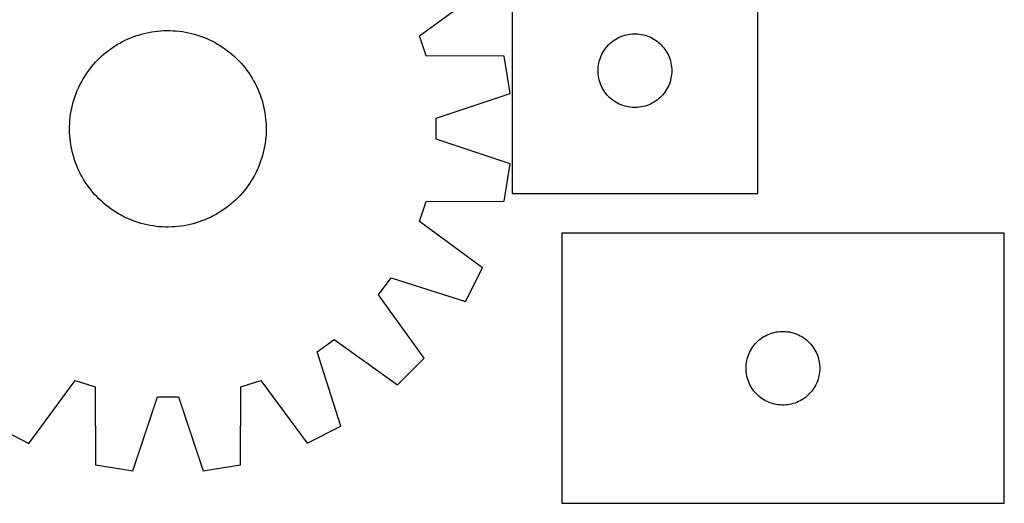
# Model space of a CAD drawing. Header units: millimetres. Extents: x 7 to 1482, y 7 to 471.
# Tile 3 of 6: x 657 to 1058, y 12 to 209. Entities that reach past the tile are written whole.
import ezdxf

# ---------------------------------------------------------------- set-up
doc = ezdxf.new("R2010")
doc.units = ezdxf.units.MM
doc.layers.add('COMMON', color=5, linetype='CONTINUOUS', true_color=0x0000ff)
doc.layers.add('CUT', color=7, linetype='CONTINUOUS', true_color=0x000000)

msp = doc.modelspace()

# ---------------------------------------------------------------- linework, layer by layer
at = {"layer": 'COMMON'}
msp.add_line((1057.836858, 11.688783), (1057.836858, 121.688783), dxfattribs=at)
at = {"layer": 'CUT'}
for p, q in [((957.50916, 137.826484), (957.50916, 387.826484)), ((857.50916, 312.826484), (857.50916, 137.826484)), ((819.898488, 201.999004), (845.486842, 220.819496)), ((700.133666, 200.222051), (701.274653, 200.748506)), ((701.274653, 200.748506), (702.431614, 201.238862)), ((702.431614, 201.238862), (703.603406, 201.692635)), ((703.603406, 201.692635), (704.788873, 202.109377)), ((704.788873, 202.109377), (705.986846, 202.488677)), ((705.986846, 202.488677), (707.196141, 202.83016)), ((707.196141, 202.83016), (708.415566, 203.133491)), ((708.415566, 203.133491), (709.643918, 203.398368)), ((709.643918, 203.398368), (710.879983, 203.624532)), ((710.879983, 203.624532), (712.122542, 203.811758)), ((712.122542, 203.811758), (713.370369, 203.959862)), ((713.370369, 203.959862), (714.622232, 204.068697)), ((714.622232, 204.068697), (715.876896, 204.138157)), ((715.876896, 204.138157), (717.133123, 204.168173)), ((717.133123, 204.168173), (718.389673, 204.158715)), ((718.389673, 204.158715), (719.645306, 204.109792)), ((719.645306, 204.109792), (720.898782, 204.021454)), ((720.898782, 204.021454), (722.148865, 203.893786)), ((722.148865, 203.893786), (723.394321, 203.726915)), ((723.394321, 203.726915), (724.633921, 203.521005)), ((724.633921, 203.521005), (725.866442, 203.276261)), ((725.866442, 203.276261), (727.090667, 202.992923)), ((727.090667, 202.992923), (728.305387, 202.671271)), ((728.305387, 202.671271), (729.509405, 202.311622)), ((729.509405, 202.311622), (730.701533, 201.914332)), ((730.701533, 201.914332), (731.880592, 201.479792)), ((731.880592, 201.479792), (733.045421, 201.008431)), ((733.045421, 201.008431), (734.194869, 200.500715)), ((734.194869, 200.500715), (735.327802, 199.957144)), ((822.550773, 193.845186), (819.898488, 201.999004)), ((899.135505, 200.271639), (899.787268, 200.686203)), ((899.787268, 200.686203), (900.459509, 201.066666)), ((900.459509, 201.066666), (901.150445, 201.412018)), ((901.150445, 201.412018), (901.858242, 201.721343)), ((901.858242, 201.721343), (902.581025, 201.993822)), ((902.581025, 201.993822), (903.316876, 202.228732)), ((903.316876, 202.228732), (904.063844, 202.425449)), ((904.063844, 202.425449), (904.819949, 202.583453)), ((904.819949, 202.583453), (905.583185, 202.702324)), ((905.583185, 202.702324), (906.351529, 202.781747)), ((906.351529, 202.781747), (907.122942, 202.821511)), ((907.122942, 202.821511), (907.895379, 202.821511)), ((907.895379, 202.821511), (908.666792, 202.781747)), ((908.666792, 202.781747), (909.435136, 202.702324)), ((909.435136, 202.702324), (910.198372, 202.583453)), ((910.198372, 202.583453), (910.954477, 202.425449)), ((910.954477, 202.425449), (911.701445, 202.228732)), ((911.701445, 202.228732), (912.437296, 201.993822)), ((912.437296, 201.993822), (913.160079, 201.721343)), ((913.160079, 201.721343), (913.867876, 201.412018)), ((913.867876, 201.412018), (914.558812, 201.066666)), ((914.558812, 201.066666), (915.231052, 200.686203)), ((915.231052, 200.686203), (915.882816, 200.271639)), ((692.686331, 195.574087), (693.684997, 196.336762)), ((693.684997, 196.336762), (694.707126, 197.067692)), ((694.707126, 197.067692), (695.751711, 197.766155)), ((695.751711, 197.766155), (696.817719, 198.431462)), ((696.817719, 198.431462), (697.904098, 199.062957)), ((697.904098, 199.062957), (699.009778, 199.660016)), ((699.009778, 199.660016), (700.133666, 200.222051)), ((735.327802, 199.957144), (736.443103, 199.378255)), ((736.443103, 199.378255), (737.539669, 198.764619)), ((737.539669, 198.764619), (738.61642, 198.116842)), ((738.61642, 198.116842), (739.672292, 197.435564)), ((739.672292, 197.435564), (740.706244, 196.721455)), ((740.706244, 196.721455), (741.717254, 195.975222)), ((894.852527, 195.876927), (895.283735, 196.5178)), ((895.283735, 196.5178), (895.747363, 197.135626)), ((895.747363, 197.135626), (896.242182, 197.728765)), ((896.242182, 197.728765), (896.766878, 198.295646)), ((896.766878, 198.295646), (897.32006, 198.834764)), ((897.32006, 198.834764), (897.900263, 199.34469)), ((897.900263, 199.34469), (898.505946, 199.824072)), ((898.505946, 199.824072), (899.135505, 200.271639)), ((915.882816, 200.271639), (916.512375, 199.824072)), ((916.512375, 199.824072), (917.118058, 199.34469)), ((917.118058, 199.34469), (917.698261, 198.834764)), ((917.698261, 198.834764), (918.251443, 198.295646)), ((918.251443, 198.295646), (918.776139, 197.728765)), ((918.776139, 197.728765), (919.270958, 197.135626)), ((919.270958, 197.135626), (919.734586, 196.5178)), ((919.734586, 196.5178), (920.165794, 195.876927)), ((688.945645, 192.221443), (689.840847, 193.10327)), ((689.840847, 193.10327), (690.763307, 193.956543)), ((690.763307, 193.956543), (691.712114, 194.78042)), ((691.712114, 194.78042), (692.686331, 195.574087)), ((741.717254, 195.975222), (742.704327, 195.197601)), ((742.704327, 195.197601), (743.666486, 194.389358)), ((743.666486, 194.389358), (744.602783, 193.551292)), ((744.602783, 193.551292), (745.512294, 192.68423)), ((745.512294, 192.68423), (746.394121, 191.789027)), ((854.314708, 193.680325), (822.550773, 193.845186)), ((856.726588, 178.484491), (854.314708, 193.680325)), ((893.003745, 191.64655), (893.21963, 192.388206)), ((893.21963, 192.388206), (893.473408, 193.117765)), ((893.473408, 193.117765), (893.764407, 193.833292)), ((893.764407, 193.833292), (894.091854, 194.532891)), ((894.091854, 194.532891), (894.454882, 195.214705)), ((894.454882, 195.214705), (894.852527, 195.876927)), ((920.165794, 195.876927), (920.563439, 195.214705)), ((920.563439, 195.214705), (920.926467, 194.532891)), ((920.926467, 194.532891), (921.253914, 193.833292)), ((921.253914, 193.833292), (921.544913, 193.117765)), ((921.544913, 193.117765), (921.798691, 192.388206)), ((921.798691, 192.388206), (922.014576, 191.64655)), ((684.908419, 187.415393), (685.654652, 188.426403)), ((685.654652, 188.426403), (686.432274, 189.413476)), ((686.432274, 189.413476), (687.240517, 190.375635)), ((687.240517, 190.375635), (688.078583, 191.311932)), ((688.078583, 191.311932), (688.945645, 192.221443)), ((746.394121, 191.789027), (747.247394, 190.866567)), ((747.247394, 190.866567), (748.071271, 189.917761)), ((748.071271, 189.917761), (748.864938, 188.943544)), ((748.864938, 188.943544), (749.627613, 187.944878)), ((892.50916, 187.826484), (892.529049, 188.598665)), ((892.529049, 188.598665), (892.588662, 189.368799)), ((892.588662, 189.368799), (892.687842, 190.134842)), ((892.687842, 190.134842), (892.826325, 190.894765)), ((892.826325, 190.894765), (893.003745, 191.64655)), ((922.014576, 191.64655), (922.191996, 190.894765)), ((922.191996, 190.894765), (922.330479, 190.134842)), ((922.330479, 190.134842), (922.429659, 189.368799)), ((922.429659, 189.368799), (922.489272, 188.598665)), ((922.489272, 188.598665), (922.50916, 187.826484)), ((682.865255, 184.248818), (683.513032, 185.325569)), ((683.513032, 185.325569), (684.194311, 186.381441)), ((684.194311, 186.381441), (684.908419, 187.415393)), ((749.627613, 187.944878), (750.358543, 186.922748)), ((750.358543, 186.922748), (751.057006, 185.878164)), ((751.057006, 185.878164), (751.722313, 184.812156)), ((751.722313, 184.812156), (752.353808, 183.725776)), ((892.529049, 187.054302), (892.50916, 187.826484)), ((892.588662, 186.284169), (892.529049, 187.054302)), ((892.687842, 185.518125), (892.588662, 186.284169)), ((892.826325, 184.758203), (892.687842, 185.518125)), ((893.003745, 184.006417), (892.826325, 184.758203)), ((922.191996, 184.758203), (922.014576, 184.006417)), ((922.330479, 185.518125), (922.191996, 184.758203)), ((922.429659, 186.284169), (922.330479, 185.518125)), ((922.489272, 187.054302), (922.429659, 186.284169)), ((922.50916, 187.826484), (922.489272, 187.054302)), ((680.621444, 179.75457), (681.12916, 180.904018)), ((681.12916, 180.904018), (681.672731, 182.036951)), ((681.672731, 182.036951), (682.25162, 183.152251)), ((682.25162, 183.152251), (682.865255, 184.248818)), ((752.353808, 183.725776), (752.950867, 182.620097)), ((752.950867, 182.620097), (753.512902, 181.496209)), ((753.512902, 181.496209), (754.039357, 180.355222)), ((754.039357, 180.355222), (754.529713, 179.198261)), ((893.21963, 183.264761), (893.003745, 184.006417)), ((893.473408, 182.535202), (893.21963, 183.264761)), ((893.764407, 181.819675), (893.473408, 182.535202)), ((894.091854, 181.120077), (893.764407, 181.819675)), ((894.454882, 180.438263), (894.091854, 181.120077)), ((894.852527, 179.776041), (894.454882, 180.438263)), ((920.563439, 180.438263), (920.165794, 179.776041)), ((920.926467, 181.120077), (920.563439, 180.438263)), ((921.253914, 181.819675), (920.926467, 181.120077)), ((921.544913, 182.535202), (921.253914, 181.819675)), ((921.798691, 183.264761), (921.544913, 182.535202)), ((922.014576, 184.006417), (921.798691, 183.264761)), ((679.318253, 176.218554), (679.715543, 177.410682)), ((679.715543, 177.410682), (680.150083, 178.589741)), ((680.150083, 178.589741), (680.621444, 179.75457)), ((754.529713, 179.198261), (754.983486, 178.026469)), ((754.983486, 178.026469), (755.400228, 176.841001)), ((755.400228, 176.841001), (755.779528, 175.643029)), ((826.574765, 168.492376), (856.726588, 178.484491)), ((895.283735, 179.135167), (894.852527, 179.776041)), ((895.747363, 178.517341), (895.283735, 179.135167)), ((896.242182, 177.924202), (895.747363, 178.517341)), ((896.766878, 177.357321), (896.242182, 177.924202)), ((897.32006, 176.818203), (896.766878, 177.357321)), ((897.900263, 176.308277), (897.32006, 176.818203)), ((898.505946, 175.828895), (897.900263, 176.308277)), ((917.118058, 176.308277), (916.512375, 175.828895)), ((917.698261, 176.818203), (917.118058, 176.308277)), ((918.251443, 177.357321), (917.698261, 176.818203)), ((918.776139, 177.924202), (918.251443, 177.357321)), ((919.270958, 178.517341), (918.776139, 177.924202)), ((919.734586, 179.135167), (919.270958, 178.517341)), ((920.165794, 179.776041), (919.734586, 179.135167)), ((678.108869, 171.34307), (678.353614, 172.575591)), ((678.353614, 172.575591), (678.636952, 173.799815)), ((678.636952, 173.799815), (678.958604, 175.014536)), ((678.958604, 175.014536), (679.318253, 176.218554)), ((755.779528, 175.643029), (756.121012, 174.433733)), ((756.121012, 174.433733), (756.424342, 173.214308)), ((756.424342, 173.214308), (756.689219, 171.985957)), ((899.135505, 175.381328), (898.505946, 175.828895)), ((899.787268, 174.966764), (899.135505, 175.381328)), ((900.459509, 174.586302), (899.787268, 174.966764)), ((901.150445, 174.24095), (900.459509, 174.586302)), ((901.858242, 173.931624), (901.150445, 174.24095)), ((902.581025, 173.659145), (901.858242, 173.931624)), ((903.316876, 173.424236), (902.581025, 173.659145)), ((904.063844, 173.227518), (903.316876, 173.424236)), ((904.819949, 173.069514), (904.063844, 173.227518)), ((905.583185, 172.950644), (904.819949, 173.069514)), ((906.351529, 172.871221), (905.583185, 172.950644)), ((907.122942, 172.831457), (906.351529, 172.871221)), ((907.895379, 172.831457), (907.122942, 172.831457)), ((908.666792, 172.871221), (907.895379, 172.831457)), ((909.435136, 172.950644), (908.666792, 172.871221)), ((910.198372, 173.069514), (909.435136, 172.950644)), ((910.954477, 173.227518), (910.198372, 173.069514)), ((911.701445, 173.424236), (910.954477, 173.227518)), ((912.437296, 173.659145), (911.701445, 173.424236)), ((913.160079, 173.931624), (912.437296, 173.659145)), ((913.867876, 174.24095), (913.160079, 173.931624)), ((914.558812, 174.586302), (913.867876, 174.24095)), ((915.231052, 174.966764), (914.558812, 174.586302)), ((915.882816, 175.381328), (915.231052, 174.966764)), ((916.512375, 175.828895), (915.882816, 175.381328)), ((677.608421, 167.607931), (677.736089, 168.858014)), ((677.736089, 168.858014), (677.90296, 170.10347)), ((677.90296, 170.10347), (678.108869, 171.34307)), ((756.689219, 171.985957), (756.915383, 170.749892)), ((756.915383, 170.749892), (757.102609, 169.507333)), ((757.102609, 169.507333), (757.250713, 168.259506)), ((826.57757, 159.918032), (826.574765, 168.492376)), ((677.461701, 163.842272), (677.47116, 165.098822)), ((677.47116, 165.098822), (677.520082, 166.354454)), ((677.520082, 166.354454), (677.608421, 167.607931)), ((757.250713, 168.259506), (757.359548, 167.007642)), ((757.359548, 167.007642), (757.429008, 165.752978)), ((757.429008, 165.752978), (757.459024, 164.496751)), ((757.459024, 164.496751), (757.449566, 163.240202)), ((677.491717, 162.586045), (677.461701, 163.842272)), ((677.561177, 161.331381), (677.491717, 162.586045)), ((677.670013, 160.079518), (677.561177, 161.331381)), ((757.312305, 160.731093), (757.184637, 159.48101)), ((757.400644, 161.984569), (757.312305, 160.731093)), ((757.449566, 163.240202), (757.400644, 161.984569)), ((677.818117, 158.831691), (677.670013, 160.079518)), ((678.005343, 157.589132), (677.818117, 158.831691)), ((678.231506, 156.353067), (678.005343, 157.589132)), ((678.496384, 155.124715), (678.231506, 156.353067)), ((756.811857, 156.995953), (756.567112, 155.763433)), ((757.017766, 158.235553), (756.811857, 156.995953)), ((757.184637, 159.48101), (757.017766, 158.235553)), ((856.735923, 149.945645), (826.57757, 159.918032)), ((678.799714, 153.90529), (678.496384, 155.124715)), ((679.141198, 152.695995), (678.799714, 153.90529)), ((679.520498, 151.498022), (679.141198, 152.695995)), ((755.962122, 153.324487), (755.602473, 152.120469)), ((756.283774, 154.539208), (755.962122, 153.324487)), ((756.567112, 155.763433), (756.283774, 154.539208)), ((679.93724, 150.312555), (679.520498, 151.498022)), ((680.391013, 149.140763), (679.93724, 150.312555)), ((680.881369, 147.983802), (680.391013, 149.140763)), ((754.299282, 148.584454), (753.791566, 147.435005)), ((754.770643, 149.749282), (754.299282, 148.584454)), ((755.205183, 150.928342), (754.770643, 149.749282)), ((755.602473, 152.120469), (755.205183, 150.928342)), ((854.333985, 134.748236), (856.735923, 149.945645)), ((681.407824, 146.842815), (680.881369, 147.983802)), ((681.969858, 145.718927), (681.407824, 146.842815)), ((682.566918, 144.613247), (681.969858, 145.718927)), ((683.198413, 143.526868), (682.566918, 144.613247)), ((752.669106, 145.186772), (752.05547, 144.090206)), ((753.247995, 146.302072), (752.669106, 145.186772)), ((753.791566, 147.435005), (753.247995, 146.302072)), ((683.86372, 142.46086), (683.198413, 143.526868)), ((684.562183, 141.416275), (683.86372, 142.46086)), ((685.293113, 140.394146), (684.562183, 141.416275)), ((686.055788, 139.39548), (685.293113, 140.394146)), ((750.012306, 140.923631), (749.266073, 139.91262)), ((750.726415, 141.957583), (750.012306, 140.923631)), ((751.407693, 143.013455), (750.726415, 141.957583)), ((752.05547, 144.090206), (751.407693, 143.013455)), ((686.849455, 138.421263), (686.055788, 139.39548)), ((687.673332, 137.472456), (686.849455, 138.421263)), ((688.526605, 136.549996), (687.673332, 137.472456)), ((689.408432, 135.654794), (688.526605, 136.549996)), ((746.842143, 137.027091), (745.975081, 136.11758)), ((747.680209, 137.963389), (746.842143, 137.027091)), ((748.488452, 138.925548), (747.680209, 137.963389)), ((749.266073, 139.91262), (748.488452, 138.925548)), ((857.50916, 137.826484), (957.50916, 137.826484)), ((690.317942, 134.787731), (689.408432, 135.654794)), ((691.25424, 133.949666), (690.317942, 134.787731)), ((692.216399, 133.141423), (691.25424, 133.949666)), ((693.203471, 132.363801), (692.216399, 133.141423)), ((694.214482, 131.617568), (693.203471, 132.363801)), ((742.234395, 132.764936), (741.235729, 132.002262)), ((743.208612, 133.558604), (742.234395, 132.764936)), ((744.157418, 134.382481), (743.208612, 133.558604)), ((745.079878, 135.235753), (744.157418, 134.382481)), ((745.975081, 136.11758), (745.079878, 135.235753)), ((819.923214, 126.407043), (822.570165, 134.562595)), ((822.570165, 134.562595), (854.333985, 134.748236)), ((695.248434, 130.90346), (694.214482, 131.617568)), ((696.304306, 130.222181), (695.248434, 130.90346)), ((697.381057, 129.574404), (696.304306, 130.222181)), ((698.477623, 128.960769), (697.381057, 129.574404)), ((699.592923, 128.38188), (698.477623, 128.960769)), ((700.725856, 127.838309), (699.592923, 128.38188)), ((735.910948, 128.679007), (734.78706, 128.116973)), ((737.016627, 129.276067), (735.910948, 128.679007)), ((738.103007, 129.907561), (737.016627, 129.276067)), ((739.169015, 130.572869), (738.103007, 129.907561)), ((740.213599, 131.271332), (739.169015, 130.572869)), ((741.235729, 132.002262), (740.213599, 131.271332)), ((701.875305, 127.330593), (700.725856, 127.838309)), ((703.040133, 126.859232), (701.875305, 127.330593)), ((704.219193, 126.424692), (703.040133, 126.859232)), ((705.41132, 126.027402), (704.219193, 126.424692)), ((706.615338, 125.667753), (705.41132, 126.027402)), ((707.830059, 125.346101), (706.615338, 125.667753)), ((709.054284, 125.062762), (707.830059, 125.346101)), ((710.286805, 124.818018), (709.054284, 125.062762)), ((711.526405, 124.612109), (710.286805, 124.818018)), ((712.771861, 124.445238), (711.526405, 124.612109)), ((714.021944, 124.31757), (712.771861, 124.445238)), ((715.27542, 124.229231), (714.021944, 124.31757)), ((716.531053, 124.180308), (715.27542, 124.229231)), ((720.298494, 124.270326), (719.043829, 124.200866)), ((721.550357, 124.379162), (720.298494, 124.270326)), ((722.798184, 124.527266), (721.550357, 124.379162)), ((724.040743, 124.714492), (722.798184, 124.527266)), ((725.276808, 124.940655), (724.040743, 124.714492)), ((726.505159, 125.205533), (725.276808, 124.940655)), ((727.724584, 125.508863), (726.505159, 125.205533)), ((728.93388, 125.850347), (727.724584, 125.508863)), ((730.131852, 126.229647), (728.93388, 125.850347)), ((731.31732, 126.646389), (730.131852, 126.229647)), ((732.489112, 127.100162), (731.31732, 126.646389)), ((733.646073, 127.590518), (732.489112, 127.100162)), ((734.78706, 128.116973), (733.646073, 127.590518)), ((845.523875, 107.603295), (819.923214, 126.407043)), ((717.787603, 124.17085), (716.531053, 124.180308)), ((719.043829, 124.200866), (717.787603, 124.17085)), ((1057.736857, 121.688783), (877.736857, 121.688783)), ((877.736857, 121.688783), (877.736857, 11.688783)), ((1057.736857, 11.688783), (1057.736857, 121.688783)), ((838.543239, 93.89194), (845.523875, 107.603295)), ((803.239081, 96.592507), (808.276684, 103.530945)), ((808.276684, 103.530945), (838.543239, 93.89194)), ((821.776078, 70.798041), (803.239081, 96.592507)), ((960.687206, 79.928965), (961.378141, 80.274317)), ((961.378141, 80.274317), (962.085939, 80.583642)), ((962.085939, 80.583642), (962.808722, 80.856121)), ((962.808722, 80.856121), (963.544573, 81.091031)), ((963.544573, 81.091031), (964.291541, 81.287748)), ((964.291541, 81.287748), (965.047646, 81.445752)), ((965.047646, 81.445752), (965.810882, 81.564623)), ((965.810882, 81.564623), (966.579225, 81.644046)), ((966.579225, 81.644046), (967.350639, 81.68381)), ((967.350639, 81.68381), (968.123076, 81.68381)), ((968.123076, 81.68381), (968.894489, 81.644046)), ((968.894489, 81.644046), (969.662833, 81.564623)), ((969.662833, 81.564623), (970.426069, 81.445752)), ((970.426069, 81.445752), (971.182173, 81.287748)), ((971.182173, 81.287748), (971.929142, 81.091031)), ((971.929142, 81.091031), (972.664993, 80.856121)), ((972.664993, 80.856121), (973.387776, 80.583642)), ((973.387776, 80.583642), (974.095573, 80.274317)), ((974.095573, 80.274317), (974.786508, 79.928965)), ((778.158329, 73.39288), (785.09347, 78.435021)), ((785.09347, 78.435021), (810.900057, 59.914903)), ((955.97506, 75.997925), (956.469878, 76.591064)), ((956.469878, 76.591064), (956.994574, 77.157945)), ((956.994574, 77.157945), (957.547757, 77.697063)), ((957.547757, 77.697063), (958.12796, 78.206989)), ((958.12796, 78.206989), (958.733643, 78.686371)), ((958.733643, 78.686371), (959.363201, 79.133938)), ((959.363201, 79.133938), (960.014965, 79.548502)), ((960.014965, 79.548502), (960.687206, 79.928965)), ((974.786508, 79.928965), (975.458749, 79.548502)), ((975.458749, 79.548502), (976.110513, 79.133938)), ((976.110513, 79.133938), (976.740071, 78.686371)), ((976.740071, 78.686371), (977.345755, 78.206989)), ((977.345755, 78.206989), (977.925957, 77.697063)), ((977.925957, 77.697063), (978.47914, 77.157945)), ((978.47914, 77.157945), (979.003836, 76.591064)), ((979.003836, 76.591064), (979.498654, 75.997925)), ((787.817133, 43.132638), (778.158329, 73.39288)), ((953.701105, 71.980064), (953.992104, 72.695591)), ((953.992104, 72.695591), (954.319551, 73.39519)), ((954.319551, 73.39519), (954.682579, 74.077004)), ((954.682579, 74.077004), (955.080224, 74.739226)), ((955.080224, 74.739226), (955.511432, 75.380099)), ((955.511432, 75.380099), (955.97506, 75.997925)), ((979.498654, 75.997925), (979.962282, 75.380099)), ((979.962282, 75.380099), (980.393491, 74.739226)), ((980.393491, 74.739226), (980.791136, 74.077004)), ((980.791136, 74.077004), (981.154163, 73.39519)), ((981.154163, 73.39519), (981.481611, 72.695591)), ((981.481611, 72.695591), (981.77261, 71.980064)), ((810.900057, 59.914903), (821.776078, 70.798041)), ((952.756746, 67.460964), (952.816359, 68.231098)), ((952.816359, 68.231098), (952.915539, 68.997141)), ((952.915539, 68.997141), (953.054022, 69.757064)), ((953.054022, 69.757064), (953.231441, 70.508849)), ((953.231441, 70.508849), (953.447327, 71.250505)), ((953.447327, 71.250505), (953.701105, 71.980064)), ((981.77261, 71.980064), (982.026388, 71.250505)), ((982.026388, 71.250505), (982.242273, 70.508849)), ((982.242273, 70.508849), (982.419693, 69.757064)), ((982.419693, 69.757064), (982.558176, 68.997141)), ((982.558176, 68.997141), (982.657355, 68.231098)), ((982.657355, 68.231098), (982.716969, 67.460964)), ((952.736857, 66.688783), (952.756746, 67.460964)), ((952.756746, 65.916601), (952.736857, 66.688783)), ((952.816359, 65.146468), (952.756746, 65.916601)), ((952.915539, 64.380424), (952.816359, 65.146468)), ((953.054022, 63.620502), (952.915539, 64.380424)), ((982.558176, 64.380424), (982.419693, 63.620502)), ((982.657355, 65.146468), (982.558176, 64.380424)), ((982.716969, 65.916601), (982.657355, 65.146468)), ((982.716969, 67.460964), (982.736857, 66.688783)), ((982.736857, 66.688783), (982.716969, 65.916601)), ((660.894146, 36.106), (679.697894, 61.70666)), ((679.697894, 61.70666), (687.853446, 59.05971)), ((747.136037, 59.079101), (755.289855, 61.731387)), ((755.289855, 61.731387), (774.110347, 36.143033)), ((953.231441, 62.868716), (953.054022, 63.620502)), ((953.447327, 62.12706), (953.231441, 62.868716)), ((953.701105, 61.397501), (953.447327, 62.12706)), ((953.992104, 60.681974), (953.701105, 61.397501)), ((954.319551, 59.982376), (953.992104, 60.681974)), ((981.481611, 60.681974), (981.154163, 59.982376)), ((981.77261, 61.397501), (981.481611, 60.681974)), ((982.026388, 62.12706), (981.77261, 61.397501)), ((982.242273, 62.868716), (982.026388, 62.12706)), ((982.419693, 63.620502), (982.242273, 62.868716)), ((687.853446, 59.05971), (688.039087, 27.295889)), ((746.971176, 27.315166), (747.136037, 59.079101)), ((954.682579, 59.300562), (954.319551, 59.982376)), ((955.080224, 58.63834), (954.682579, 59.300562)), ((955.511432, 57.997466), (955.080224, 58.63834)), ((955.97506, 57.37964), (955.511432, 57.997466)), ((956.469878, 56.786501), (955.97506, 57.37964)), ((956.994574, 56.21962), (956.469878, 56.786501)), ((957.547757, 55.680502), (956.994574, 56.21962)), ((978.47914, 56.21962), (977.925957, 55.680502)), ((979.003836, 56.786501), (978.47914, 56.21962)), ((979.498654, 57.37964), (979.003836, 56.786501)), ((979.962282, 57.997466), (979.498654, 57.37964)), ((980.393491, 58.63834), (979.962282, 57.997466)), ((980.791136, 59.300562), (980.393491, 58.63834)), ((981.154163, 59.982376), (980.791136, 59.300562)), ((703.236496, 24.893952), (713.208883, 55.052304)), ((713.208883, 55.052304), (721.783227, 55.055109)), ((721.783227, 55.055109), (731.775342, 24.903287)), ((958.12796, 55.170576), (957.547757, 55.680502)), ((958.733643, 54.691194), (958.12796, 55.170576)), ((959.363201, 54.243627), (958.733643, 54.691194)), ((960.014965, 53.829063), (959.363201, 54.243627)), ((960.687206, 53.448601), (960.014965, 53.829063)), ((961.378141, 53.103249), (960.687206, 53.448601)), ((962.085939, 52.793923), (961.378141, 53.103249)), ((962.808722, 52.521444), (962.085939, 52.793923)), ((963.544573, 52.286535), (962.808722, 52.521444)), ((964.291541, 52.089817), (963.544573, 52.286535)), ((965.047646, 51.931813), (964.291541, 52.089817)), ((971.182173, 52.089817), (970.426069, 51.931813)), ((971.929142, 52.286535), (971.182173, 52.089817)), ((972.664993, 52.521444), (971.929142, 52.286535)), ((973.387776, 52.793923), (972.664993, 52.521444)), ((974.095573, 53.103249), (973.387776, 52.793923)), ((974.786508, 53.448601), (974.095573, 53.103249)), ((975.458749, 53.829063), (974.786508, 53.448601)), ((976.110513, 54.243627), (975.458749, 53.829063)), ((976.740071, 54.691194), (976.110513, 54.243627)), ((977.345755, 55.170576), (976.740071, 54.691194)), ((977.925957, 55.680502), (977.345755, 55.170576)), ((965.810882, 51.812943), (965.047646, 51.931813)), ((966.579225, 51.73352), (965.810882, 51.812943)), ((967.350639, 51.693756), (966.579225, 51.73352)), ((968.123076, 51.693756), (967.350639, 51.693756)), ((968.894489, 51.73352), (968.123076, 51.693756)), ((969.662833, 51.812943), (968.894489, 51.73352)), ((970.426069, 51.931813), (969.662833, 51.812943)), ((647.182791, 43.086636), (660.894146, 36.106)), ((774.110347, 36.143033), (787.817133, 43.132638)), ((688.039087, 27.295889), (703.236496, 24.893952)), ((731.775342, 24.903287), (746.971176, 27.315166)), ((877.736857, 11.688783), (1057.736857, 11.688783))]:
    msp.add_line(p, q, dxfattribs=at)

doc.saveas('drawing.dxf')
